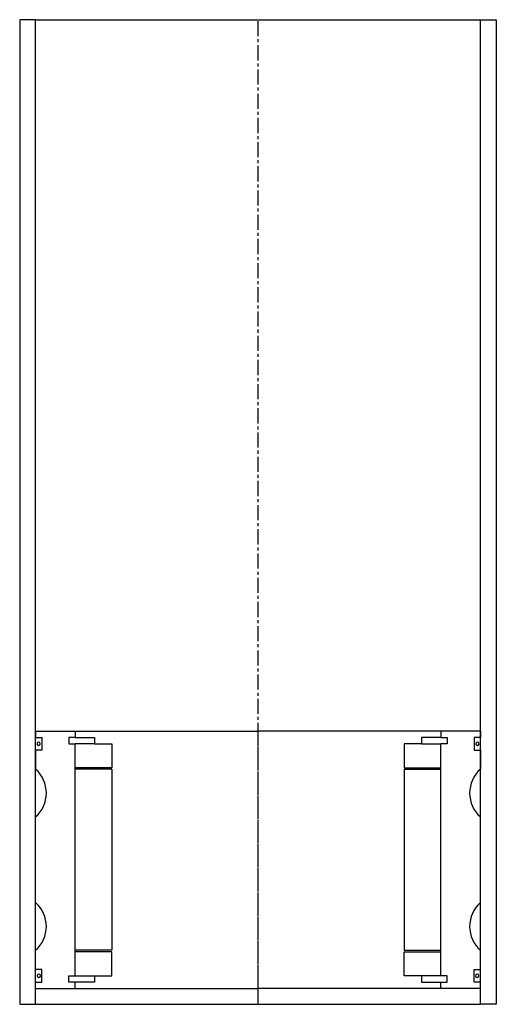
# Model space of a CAD drawing. Extents: x -363 to -213, y -32 to 278.
import ezdxf

# ---------------------------------------------------------------- set-up
doc = ezdxf.new("R2010")
doc.units = 0
doc.header["$LTSCALE"] = 0.15
doc.linetypes.add('CENTER', pattern=[50.8, 31.75, -6.35, 6.35, -6.35])
doc.layers.get('0').update_dxf_attribs({"linetype": 'CONTINUOUS'})
doc.layers.add('CENTER', color=9, linetype='CENTER')

msp = doc.modelspace()

# ---------------------------------------------------------------- linework, layer by layer
for p, q in [((-358, 277.51), (-363, 277.51)), ((-363, 277.51), (-363, -32.49)), ((-358, -32.49), (-358, 277.51)), ((-358, 277.51), (-218, 277.51)), ((-218, -32.49), (-218, 277.51)), ((-218, 277.51), (-213, 277.51)), ((-213, 277.51), (-213, -32.49)), ((-358, 53.51), (-345.5, 53.51)), ((-358, 53.51), (-358, 51.51)), ((-345.5, 53.51), (-288, 53.51)), ((-345.5, 53.51), (-345.5, 51.51)), ((-230.5, 53.51), (-288, 53.51)), ((-230.5, 53.51), (-230.5, 51.51)), ((-218, 53.51), (-230.5, 53.51)), ((-218, 53.51), (-218, 51.51)), ((-358, 51.51), (-356, 51.51)), ((-356, 51.51), (-356, 47.51)), ((-345.5, 51.51), (-347.5, 51.51)), ((-347.5, 51.51), (-347.5, 49.51)), ((-345.5, 51.51), (-339.5, 51.51)), ((-339.5, 51.51), (-339.5, 49.51)), ((-230.5, 51.51), (-236.5, 51.51)), ((-236.5, 51.51), (-236.5, 49.51)), ((-230.5, 51.51), (-228.5, 51.51)), ((-228.5, 51.51), (-228.5, 49.51)), ((-218, 51.51), (-220, 51.51)), ((-220, 51.51), (-220, 47.51)), ((-356, 47.51), (-358, 47.51)), ((-358, 47.51), (-358, 41.51)), ((-347.5, 49.51), (-345.5, 49.51)), ((-345.5, -23.49), (-345.5, 49.51)), ((-339.5, 49.51), (-345.5, 49.51)), ((-339.5, 49.51), (-334, 49.51)), ((-334, 49.51), (-334, 42.01)), ((-236.5, 49.51), (-242, 49.51)), ((-242, 49.51), (-242, 42.01)), ((-236.5, 49.51), (-230.5, 49.51)), ((-228.5, 49.51), (-230.5, 49.51)), ((-230.5, -23.49), (-230.5, 49.51)), ((-220, 47.51), (-218, 47.51)), ((-218, 47.51), (-218, 41.51)), ((-334, 42.01), (-345.5, 42.01)), ((-334, 41.51), (-345.5, 41.51)), ((-334, 41.51), (-334, -15.49)), ((-242, 42.01), (-230.5, 42.01)), ((-242, 41.51), (-242, -15.49)), ((-242, 41.51), (-230.5, 41.51)), ((-358, -0.49), (-358, 26.51)), ((-218, -0.49), (-218, 26.51)), ((-358, -21.49), (-358, -15.49)), ((-334, -15.49), (-345.5, -15.49)), ((-242, -15.49), (-230.5, -15.49)), ((-218, -21.49), (-218, -15.49)), ((-334, -15.99), (-345.5, -15.99)), ((-334, -23.49), (-334, -15.99)), ((-242, -23.49), (-242, -15.99)), ((-242, -15.99), (-230.5, -15.99)), ((-356, -21.49), (-358, -21.49)), ((-356, -25.49), (-356, -21.49)), ((-220, -25.49), (-220, -21.49)), ((-220, -21.49), (-218, -21.49)), ((-347.5, -25.49), (-347.5, -23.49)), ((-347.5, -23.49), (-345.5, -23.49)), ((-345.5, -23.49), (-339.5, -23.49)), ((-339.5, -23.49), (-339.5, -25.49)), ((-339.5, -23.49), (-334, -23.49)), ((-236.5, -23.49), (-242, -23.49)), ((-230.5, -23.49), (-236.5, -23.49)), ((-236.5, -23.49), (-236.5, -25.49)), ((-228.5, -23.49), (-230.5, -23.49)), ((-228.5, -25.49), (-228.5, -23.49)), ((-358, -27.49), (-358, -25.49)), ((-358, -25.49), (-356, -25.49)), ((-358, -27.49), (-345.5, -27.49)), ((-345.5, -25.49), (-347.5, -25.49)), ((-345.5, -27.49), (-345.5, -25.49)), ((-339.5, -25.49), (-345.5, -25.49)), ((-345.5, -27.49), (-288, -27.49)), ((-230.5, -27.49), (-288, -27.49)), ((-236.5, -25.49), (-230.5, -25.49)), ((-230.5, -27.49), (-230.5, -25.49)), ((-230.5, -25.49), (-228.5, -25.49)), ((-218, -27.49), (-230.5, -27.49)), ((-218, -25.49), (-220, -25.49)), ((-218, -27.49), (-218, -25.49)), ((-363, -32.49), (-358, -32.49)), ((-358, -32.49), (-218, -32.49)), ((-213, -32.49), (-218, -32.49))]:
    msp.add_line(p, q)
for centre, radius, start, end in [((-357.04, 49.54), 0.525, 0, 180), ((-218.96, 49.54), 0.525, 0, 180), ((-357.04, 49.54), 0.525, 180, 0), ((-218.96, 49.54), 0.525, 180, 0), ((-364.61, 34.01), 10, 311.4096, 48.5904), ((-211.39, 34.01), 10, 131.4096, 228.5904), ((-364.61, -7.99), 10, 311.4096, 48.5904), ((-211.39, -7.99), 10, 131.4096, 228.5904), ((-356.98, -23.51), 0.525, 0, 180), ((-356.98, -23.51), 0.525, 180, 0), ((-219.02, -23.51), 0.525, 0, 180), ((-219.02, -23.51), 0.525, 180, 0)]:
    msp.add_arc(centre, radius, start, end)
at = {"layer": 'CENTER'}
for p, q in [((-288, -32.49), (-288, 277.51)), ((-288, -27.49), (-288, 53.51))]:
    msp.add_line(p, q, dxfattribs=at)

doc.saveas('drawing.dxf')
